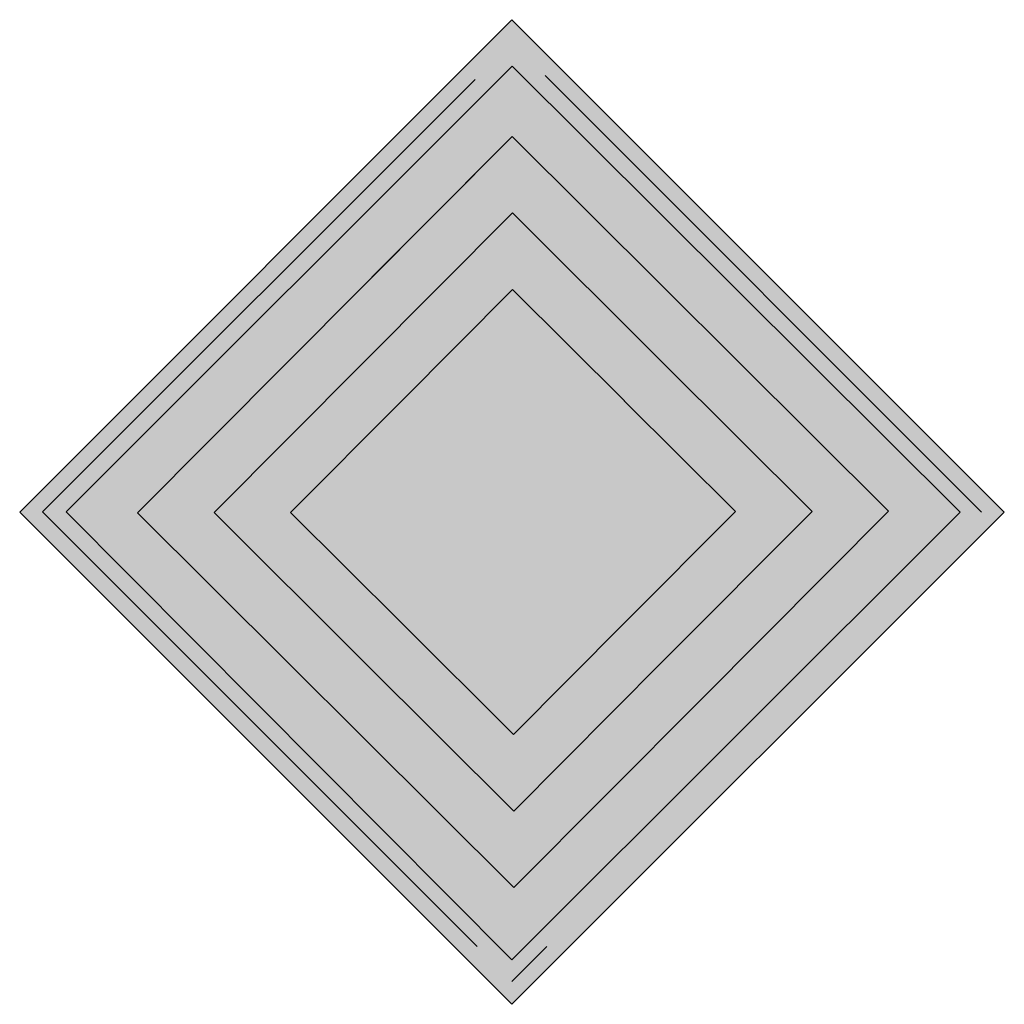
# Model space of a CAD drawing. Header units: metres. Extents: x -0.002 to 0.002, y -0.002 to 0.002.
import ezdxf

# ---------------------------------------------------------------- set-up
doc = ezdxf.new("R2010")
doc.units = ezdxf.units.M
doc.header["$MEASUREMENT"] = 0
doc.layers.get('0').update_dxf_attribs({"lineweight": 0})
doc.layers.add('SIG_BOStrab_St8_flf', color=7, linetype='Continuous', lineweight=0, true_color=0x108de0)
doc.layers.add('SIG_BOStrab_St8_sym', color=7, linetype='Continuous', lineweight=0)

msp = doc.modelspace()

# ---------------------------------------------------------------- hatches: boundary and pattern name
at = {"layer": 'SIG_BOStrab_St8_flf', "true_color": 0xffffff}
h = msp.add_hatch(color=7, dxfattribs=at)
h.dxf.hatch_style = 1
h.paths.add_polyline_path([(0, 0.002), (-0.002, 0), (0, -0.002), (0.002, 0)])
h.paths.add_polyline_path([(0.0000002, 0.0018113), (0.00182, -0.0000002), (-0.0000002, -0.00182), (-0.0018113, 0.0000002)], flags=16)
h.paths.add_polyline_path([(0.0000009, 0.0015259), (0.0015302, 0.0000032), (0.0007689, -0.0007614), (0.0000075, -0.0015261), (-0.0015218, -0.0000034)], flags=0)
h.paths.add_polyline_path([(0.0000016, 0.0012147), (0.000612, 0.0006069), (0.001219, 0.0000025), (0.0006129, -0.0006062), (0.0000069, -0.0012149), (-0.0006036, -0.0006071), (-0.0012105, -0.0000027), (-0.0006045, 0.000606)], flags=0)
h.paths.add_polyline_path([(0.0000023, 0.0009034), (0.0004564, 0.0004513), (0.0009077, 0.0000019), (0.000457, -0.0004509), (0.0000062, -0.0009036), (-0.0004479, -0.0004515), (-0.0008993, -0.0000021), (-0.0004485, 0.0004507)], flags=0)
at = {"layer": 'SIG_BOStrab_St8_flf'}
h = msp.add_hatch(color=256, dxfattribs=at)
h.dxf.hatch_style = 1
h.paths.add_polyline_path([(0.0000002, 0.0018113), (-0.0018113, 0.0000002), (-0.0000002, -0.00182), (0.00182, -0.0000002)])
h.paths.add_polyline_path([(0.0000009, 0.0015259), (0.0015302, 0.0000032), (0.0007689, -0.0007614), (0.0000075, -0.0015261), (-0.0015218, -0.0000034)], flags=16)
h.paths.add_polyline_path([(-0.0006045, 0.000606), (0.0000016, 0.0012147), (0.000612, 0.0006069), (0.001219, 0.0000025), (0.0006129, -0.0006062), (0.0000069, -0.0012149), (-0.0006036, -0.0006071), (-0.0012105, -0.0000027)], flags=0)
h.paths.add_polyline_path([(-0.0004485, 0.0004507), (0.0000023, 0.0009034), (0.0004564, 0.0004513), (0.0009077, 0.0000019), (0.000457, -0.0004509), (0.0000062, -0.0009036), (-0.0004479, -0.0004515), (-0.0008993, -0.0000021)], flags=0)
h.paths.add_polyline_path([(0.0000016, 0.0012147), (-0.0006045, 0.000606), (-0.0012105, -0.0000027), (-0.0006036, -0.0006071), (0.0000069, -0.0012149), (0.0006129, -0.0006062), (0.001219, 0.0000025), (0.000612, 0.0006069)], flags=0)
at = {"layer": 'SIG_BOStrab_St8_flf', "true_color": 0xffffff}
h = msp.add_hatch(color=7, dxfattribs=at)
h.dxf.hatch_style = 1
h.paths.add_polyline_path([(0.0000009, 0.0015259), (-0.0015218, -0.0000034), (0.0000075, -0.0015261), (0.0007689, -0.0007614), (0.0015302, 0.0000032)])
h.paths.add_polyline_path([(0.0000016, 0.0012147), (0.000612, 0.0006069), (0.001219, 0.0000025), (0.0006129, -0.0006062), (0.0000069, -0.0012149), (-0.0006036, -0.0006071), (-0.0012105, -0.0000027), (-0.0006045, 0.000606)], flags=16)
h.paths.add_polyline_path([(0.0000023, 0.0009034), (0.0004564, 0.0004513), (0.0009077, 0.0000019), (0.000457, -0.0004509), (0.0000062, -0.0009036), (-0.0004479, -0.0004515), (-0.0008993, -0.0000021), (-0.0004485, 0.0004507)], flags=0)
at = {"layer": 'SIG_BOStrab_St8_flf', "true_color": 0x108de0}
h = msp.add_hatch(color=142, dxfattribs=at)
h.dxf.hatch_style = 1
h.paths.add_polyline_path([(-0.0012105, -0.0000027), (-0.0006036, -0.0006071), (0.0000069, -0.0012149), (0.0006129, -0.0006062), (0.001219, 0.0000025), (0.000612, 0.0006069), (0.0000016, 0.0012147), (-0.0006045, 0.000606)])
h.paths.add_polyline_path([(-0.0004485, 0.0004507), (0.0000023, 0.0009034), (0.0004564, 0.0004513), (0.0009077, 0.0000019), (0.000457, -0.0004509), (0.0000062, -0.0009036), (-0.0004479, -0.0004515), (-0.0008993, -0.0000021)], flags=16)
at = {"layer": 'SIG_BOStrab_St8_flf', "true_color": 0xffffff}
h = msp.add_hatch(color=7, dxfattribs=at)
h.dxf.hatch_style = 1
h.paths.add_polyline_path([(0.0009077, 0.0000019), (0.000456, 0.0004516), (0.0000023, 0.0009034), (-0.0004485, 0.0004507), (-0.0008993, -0.0000021), (-0.0004479, -0.0004515), (0.0000062, -0.0009036), (0.000457, -0.0004509)])
at = {"layer": 'SIG_BOStrab_St8_sym'}
h = msp.add_hatch(color=256, dxfattribs=at)
h.dxf.hatch_style = 1
h.paths.add_polyline_path([(-0.0019071, 0.0000002), (-0.0000002, -0.0019071), (0.0019071, -0.0000002), (0.0000002, 0.0019071)])
h.paths.add_polyline_path([(0.00182, -0.0000002), (-0.0000002, -0.00182), (-0.0018113, 0.0000002), (0.0000002, 0.0018113)], flags=16)

# ---------------------------------------------------------------- linework, layer by layer
for p, q in [((0.0000009, 0.0015259), (-0.0015218, -0.0000034)), ((-0.0007604, 0.0007612), (0.0000009, 0.0015259)), ((0.0015302, 0.0000032), (0.0000009, 0.0015259)), ((-0.0006045, 0.000606), (0.0000016, 0.0012147)), ((0.000612, 0.0006069), (0.0000016, 0.0012147)), ((-0.0004485, 0.0004507), (0.0000023, 0.0009034)), ((0.0004564, 0.0004513), (0.0000023, 0.0009034)), ((-0.0006045, 0.000606), (-0.0012105, -0.0000027)), ((0.000612, 0.0006069), (0.001219, 0.0000025)), ((-0.0004485, 0.0004507), (-0.0008993, -0.0000021)), ((0.000456, 0.0004516), (0.0009077, 0.0000019)), ((0.000457, -0.0004509), (0.0009077, 0.0000019)), ((0.0006129, -0.0006062), (0.001219, 0.0000025)), ((0.0007689, -0.0007614), (0.0015302, 0.0000032)), ((-0.0015218, -0.0000034), (0.0000075, -0.0015261)), ((-0.0006036, -0.0006071), (-0.0012105, -0.0000027)), ((-0.0004479, -0.0004515), (-0.0008993, -0.0000021)), ((-0.0004479, -0.0004515), (0.0000062, -0.0009036)), ((0.000457, -0.0004509), (0.0000062, -0.0009036)), ((-0.0006036, -0.0006071), (0.0000069, -0.0012149)), ((0.0006129, -0.0006062), (0.0000069, -0.0012149)), ((0.0007689, -0.0007614), (0.0000075, -0.0015261)), ((-0.0000002, -0.0019071), (0.0001418, -0.0017652))]:
    msp.add_line(p, q)
at = {"layer": 'SIG_BOStrab_St8_flf'}
msp.add_lwpolyline([(-0.002, 0), (0, -0.002), (0.002, 0), (0, 0.002)], close=True, dxfattribs=at)
at = {"layer": 'SIG_BOStrab_St8_sym'}
for p, q in [((-0.002, 0), (0, 0.002)), ((0, 0.002), (0.002, 0)), ((0.0000002, 0.0018113), (-0.0018113, 0.0000002)), ((0.00182, -0.0000002), (0.0000002, 0.0018113)), ((0.0019071, -0.0000002), (0.0001341, 0.0017732)), ((-0.0001495, 0.0017574), (-0.0019071, 0.0000002)), ((0, -0.002), (-0.002, 0)), ((-0.0019071, 0.0000002), (-0.0001419, -0.0017654)), ((-0.0018113, 0.0000002), (-0.0000002, -0.00182)), ((-0.0000002, -0.00182), (0.00182, -0.0000002)), ((0.002, 0), (0, -0.002))]:
    msp.add_line(p, q, dxfattribs=at)

doc.saveas('drawing.dxf')
